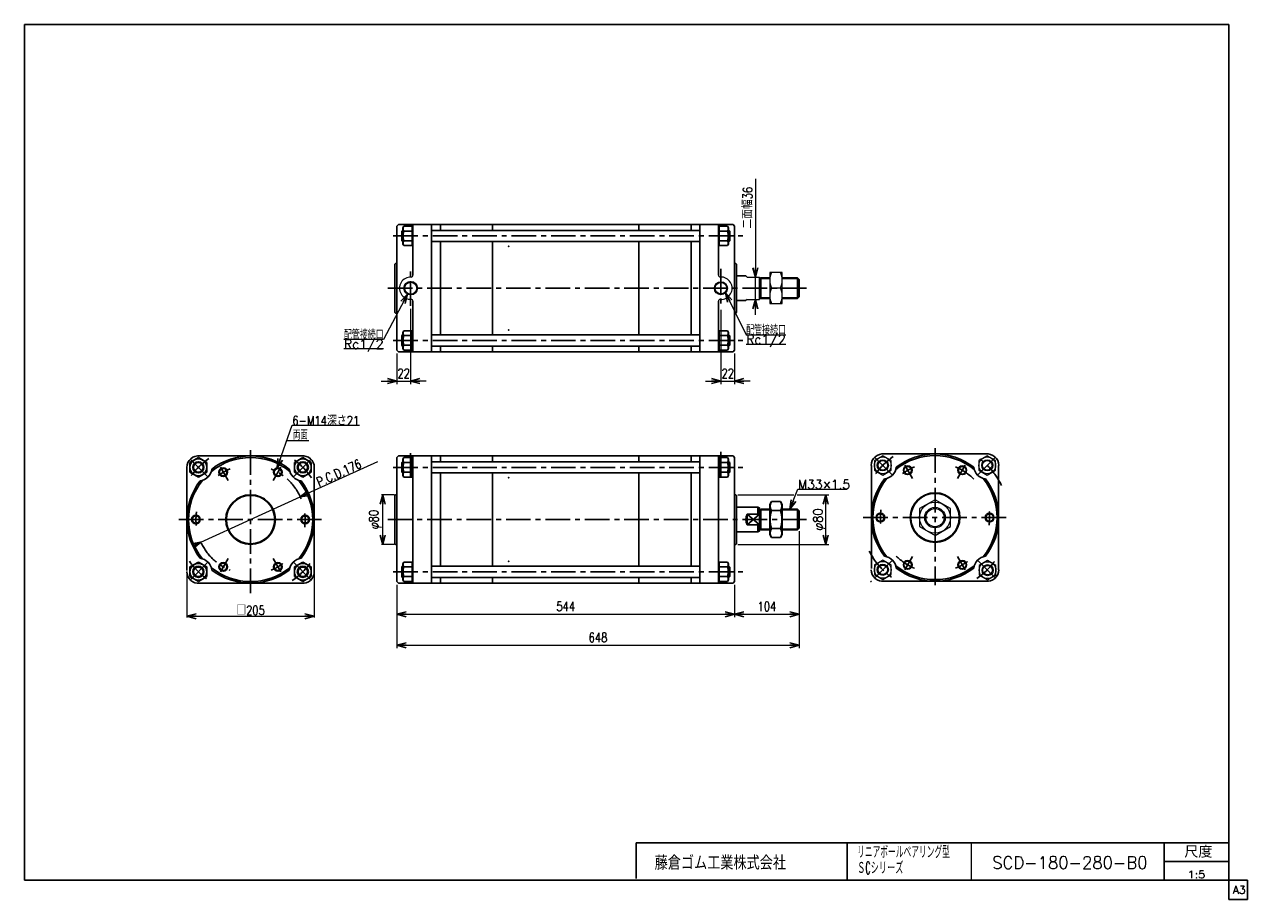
# Model space of a CAD drawing. Header units: millimetres. Extents: x -950 to 1020, y -702 to 708.
import ezdxf
from ezdxf.enums import TextEntityAlignment as Align

# ---------------------------------------------------------------- set-up
doc = ezdxf.new("R2010")
doc.units = ezdxf.units.MM
doc.header["$LTSCALE"] = 1.25
doc.header["$PDSIZE"] = 1
doc.linetypes.add('CENTER', pattern=[50.8, 31.75, -6.35, 6.35, -6.35])
doc.layers.add('ZUWAKU', color=7, linetype='Continuous')
doc.styles.add('FdaStyle0', font='txt.shx', dxfattribs={"width": 0.777778, "bigfont": 'bigfont'})
doc.dimstyles.new('DaDimDiametricStyle', dxfattribs={"dimtxt": 15, "dimasz": 15.000009, "dimexe": 5, "dimexo": 5, "dimgap": 2, "dimtad": 3, "dimdsep": 46, "dimtxsty": 'FdaStyle0', "dimblk1": 'OPEN30', "dimblk2": 'OPEN30', "dimsah": 1, "dimcen": 0.09, "dimclrd": 4, "dimclre": 4, "dimclrt": 4, "dimadec": 0, "dimazin": 2, "dimtfac": 1, "dimtdec": 4, "dimtmove": 0, "dimatfit": 0, "dimfxl": 1, "dimarcsym": 0})
doc.dimstyles.new('DaDimRotatedStyle', dxfattribs={"dimtxt": 15, "dimasz": 15.000009, "dimexe": 2, "dimexo": 5, "dimgap": 2, "dimtad": 3, "dimdsep": 46, "dimtxsty": 'FdaStyle0', "dimblk1": 'OPEN30', "dimblk2": 'OPEN30', "dimsah": 1, "dimcen": 0.09, "dimclrd": 4, "dimclre": 4, "dimclrt": 4, "dimadec": 0, "dimazin": 2, "dimtfac": 1, "dimtdec": 4, "dimtmove": 0, "dimatfit": 0, "dimfxl": 1, "dimarcsym": 0})

# ---------------------------------------------------------------- blocks, each defined once
blk = doc.blocks.new('DC_GROUP_Φ180_1')
at = {"color": 4, "linetype": 'Continuous', "lineweight": 25}
for p, q in [((253.4, -61.4), (250.6, -66.2)), ((250.6, -114.2), (250.6, -66.2)), ((253.4, -61.4), (267.8, -61.4)), ((253.4, -75.8), (267.8, -75.8)), ((267.8, -61.4), (270.6, -66.2)), ((270.6, -114.2), (270.6, -66.2)), ((253.4, -119.1), (250.6, -114.2)), ((253.4, -104.7), (267.8, -104.7)), ((267.8, -119.1), (270.6, -114.2)), ((253.4, -119.1), (267.8, -119.1))]:
    blk.add_line(p, q, dxfattribs=at)
for centre, radius, start, end in [((263.9, -68.6), 12.8, 145.6111, 214.3889), ((298.9, -90.2), 47.8, 162.4111, 197.5889), ((257.2, -68.6), 12.8, 325.6111, 34.3889), ((222.2, -90.2), 47.8, 342.4111, 17.5889), ((263.9, -111.9), 12.8, 145.6111, 214.3889), ((257.2, -111.9), 12.8, 325.6111, 34.3889)]:
    blk.add_arc(centre, radius, start, end, dxfattribs=at)
blk = doc.blocks.new('_OPEN30')
at = {"color": 0, "linetype": 'ByBlock', "lineweight": -2}
for p, q in [((-1, 0.267949), (0, 0)), ((0, 0), (-1, -0.267949)), ((0, 0), (-1, 0))]:
    blk.add_line(p, q, dxfattribs=at)
blk = doc.blocks.new('DC_GROUP_Φ180_2')
at = {"color": 4, "linetype": 'Continuous', "lineweight": 13}
for p, q in [((282.9, -73.7), (295.9, -41.1)), ((295.9, -41.1), (375.2, -41.1))]:
    blk.add_line(p, q, dxfattribs=at)
at = {"color": 4, "xscale": 15.00001393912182, "yscale": 14.99994636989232, "rotation": 248.1922528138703}
blk.add_blockref('_OPEN30', (282.9, -73.7), dxfattribs=at)
at = {"color": 4, "style": 'FdaStyle0', "width": 0.777778}
blk.add_text('M33×1.5', height=15, dxfattribs=at).set_placement((295.9, -41.1), (379.9, -41.1), align=Align.FIT)
blk = doc.blocks.new('DC_GROUP_Φ180_3')
at = {"color": 4, "linetype": 'Continuous', "lineweight": 13}
blk.add_line((-527.4, 36.9), (-492, 36.9), dxfattribs=at)
at = {"color": 4, "style": 'FdaStyle0', "width": 0.666667}
blk.add_text('両面', height=15, dxfattribs=at).set_placement((-517.5, 38.4), (-493.5, 38.4), align=Align.FIT)
blk = doc.blocks.new('*D4')
at = {"color": 4, "linetype": 'Continuous', "lineweight": 13}
for p, q in [((-688.3, -174.1), (-688.3, -248)), ((-483.3, -176.4), (-483.3, -248)), ((-688.3, -246), (-483.3, -246))]:
    blk.add_line(p, q, dxfattribs=at)
at = {"color": 4, "xscale": 15.00001393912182, "yscale": 14.99994636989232}
for p, rotation in [((-688.3, -246), 180), ((-483.3, -246), 360)]:
    blk.add_blockref('_OPEN30', p, dxfattribs=dict(at, rotation=rotation))
at = {"color": 4, "insert": (-585.8, -244), "char_height": 15, "width": 78.75, "attachment_point": 8, "style": 'FdaStyle0'}
blk.add_mtext('\\T1.00;□205', dxfattribs=at)
blk = doc.blocks.new('*D5')
at = {"color": 4, "linetype": 'Continuous', "lineweight": 13}
for p, q in [((-354.2, -50.2), (-374.9, -50.2)), ((-372.9, -130.2), (-372.9, -50.2)), ((-354.2, -130.2), (-374.9, -130.2))]:
    blk.add_line(p, q, dxfattribs=at)
at = {"color": 4, "xscale": 15.00001393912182, "yscale": 14.99994636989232}
for p, rotation in [((-372.9, -50.2), 90), ((-372.9, -130.2), 270)]:
    blk.add_blockref('_OPEN30', p, dxfattribs=dict(at, rotation=rotation))
at = {"color": 4, "insert": (-374.9, -90.2), "char_height": 15, "width": 63.75, "attachment_point": 8, "rotation": 90, "style": 'FdaStyle0'}
blk.add_mtext('\\T1.00;φ80', dxfattribs=at)
blk = doc.blocks.new('*D6')
at = {"color": 4, "linetype": 'Continuous', "lineweight": 13}
for p, q in [((-381.2, 3), (-505.7, -53.8)), ((-665.8, -126.7), (-505.7, -53.8)), ((-674.9, -130.9), (-665.8, -126.7))]:
    blk.add_line(p, q, dxfattribs=at)
at = {"color": 4, "xscale": 15.00001393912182, "yscale": 14.99994636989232}
for p, rotation in [((-505.7, -53.8), 204.4954202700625), ((-665.8, -126.7), 24.49542027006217)]:
    blk.add_blockref('_OPEN30', p, dxfattribs=dict(at, rotation=rotation))
at = {"color": 4, "insert": (-475.3, -37.7), "char_height": 15, "width": 153.75, "attachment_point": 7, "rotation": 24.4954, "style": 'FdaStyle0'}
blk.add_mtext('\\T1.00;P.C.D.176', dxfattribs=at)
blk = doc.blocks.new('DC_GROUP_Φ180_4')
at = {"color": 4, "linetype": 'Continuous', "lineweight": 25}
for radius in [7, 6.19]:
    blk.add_circle((560.6, -10.9), radius, dxfattribs=at)
blk = doc.blocks.new('DC_GROUP_Φ180_5')
at = {"color": 4, "linetype": 'Continuous', "lineweight": 25}
for radius in [7, 6.19]:
    blk.add_circle((472.6, -10.9), radius, dxfattribs=at)
blk = doc.blocks.new('DC_GROUP_Φ180_6')
at = {"color": 4, "linetype": 'Continuous', "lineweight": 25}
for radius in [7, 6.19]:
    blk.add_circle((428.6, -87.1), radius, dxfattribs=at)
blk = doc.blocks.new('DC_GROUP_Φ180_7')
at = {"color": 4, "linetype": 'Continuous', "lineweight": 25}
for radius in [7, 6.19]:
    blk.add_circle((472.6, -163.3), radius, dxfattribs=at)
blk = doc.blocks.new('DC_GROUP_Φ180_8')
at = {"color": 4, "linetype": 'Continuous', "lineweight": 25}
for radius in [7, 6.19]:
    blk.add_circle((560.6, -163.3), radius, dxfattribs=at)
blk = doc.blocks.new('DC_GROUP_Φ180_9')
at = {"color": 4, "linetype": 'Continuous', "lineweight": 25}
for radius in [7, 6.19]:
    blk.add_circle((604.6, -87.1), radius, dxfattribs=at)
blk = doc.blocks.new('DC_GROUP_Φ180_10')
at = {"color": 4, "linetype": 'Continuous', "lineweight": 13}
for p, q in [((-543, -7.1), (-518.6, 61.6)), ((-518.6, 61.6), (-410.6, 61.6))]:
    blk.add_line(p, q, dxfattribs=at)
at = {"color": 4, "xscale": 15.00001393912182, "yscale": 14.99994636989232, "rotation": 250.4006814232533}
blk.add_blockref('_OPEN30', (-543, -7.1), dxfattribs=at)
at = {"color": 4, "style": 'FdaStyle0', "width": 0.765957}
blk.add_text('6-M14深さ21', height=15, dxfattribs=at).set_placement((-518.6, 61.6), (-410.6, 61.6), align=Align.FIT)
blk = doc.blocks.new('DC_GROUP_Φ180_11')
at = {"color": 4, "linetype": 'Continuous', "lineweight": 13}
for p, q in [((198.8, -50.2), (289.1, -50.2)), ((294.5, -50.2), (345.5, -50.2)), ((340.5, -130.2), (340.5, -50.2)), ((198.8, -130.2), (345.5, -130.2))]:
    blk.add_line(p, q, dxfattribs=at)
at = {"color": 4, "xscale": 15.00001393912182, "yscale": 14.99994636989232}
for p, rotation in [((340.5, -50.2), 90), ((340.5, -130.2), 270)]:
    blk.add_blockref('_OPEN30', p, dxfattribs=dict(at, rotation=rotation))
at = {"color": 4, "style": 'FdaStyle0', "width": 0.75}
blk.add_text('φ80', height=15, rotation=90, dxfattribs=at).set_placement((335.5, -108.2), (335.5, -72.2), align=Align.FIT)
blk = doc.blocks.new('DC_GROUP_Φ180_12')
at = {"color": 4, "linetype": 'Continuous', "lineweight": 13}
for p, q in [((516.6, -58.2), (491.6, -72.6)), ((541.6, -72.6), (516.6, -58.2)), ((491.6, -72.6), (491.6, -101.5)), ((541.6, -101.5), (541.6, -72.6)), ((491.6, -101.5), (516.6, -115.9)), ((516.6, -115.9), (541.6, -101.5))]:
    blk.add_line(p, q, dxfattribs=at)
for radius in [25, 16.5, 14.6]:
    blk.add_circle((516.6, -87.1), radius, dxfattribs=at)
blk = doc.blocks.new('DC_GROUP_Φ180_13')
at = {"color": 4, "linetype": 'Continuous', "lineweight": 13}
for p, q in [((601.3, -156.2), (587.8, -164)), ((614.8, -164), (601.3, -156.2)), ((587.8, -164), (587.8, -179.6)), ((614.8, -179.6), (614.8, -164)), ((587.8, -179.6), (601.3, -187.4)), ((601.3, -187.4), (614.8, -179.6))]:
    blk.add_line(p, q, dxfattribs=at)
for radius in [13.5, 9, 7.65]:
    blk.add_circle((601.3, -171.8), radius, dxfattribs=at)
blk = doc.blocks.new('DC_GROUP_Φ180_14')
at = {"color": 4, "linetype": 'Continuous', "lineweight": 13}
for p, q in [((432.5, -155.6), (419, -163.4)), ((446, -163.4), (432.5, -155.6)), ((419, -163.4), (419, -179)), ((446, -179), (446, -163.4)), ((419, -179), (432.5, -186.8)), ((432.5, -186.8), (446, -179))]:
    blk.add_line(p, q, dxfattribs=at)
for radius in [13.5, 9, 7.65]:
    blk.add_circle((432.5, -171.2), radius, dxfattribs=at)
blk = doc.blocks.new('DC_GROUP_Φ180_15')
at = {"color": 4, "linetype": 'Continuous', "lineweight": 13}
for p, q in [((432.5, 12.7), (419, 4.9)), ((419, 4.9), (419, -10.7)), ((446, 4.9), (432.5, 12.7)), ((446, -10.7), (446, 4.9)), ((419, -10.7), (432.5, -18.5)), ((432.5, -18.5), (446, -10.7))]:
    blk.add_line(p, q, dxfattribs=at)
for radius in [13.5, 9, 7.65]:
    blk.add_circle((432.5, -2.9), radius, dxfattribs=at)
blk = doc.blocks.new('DC_GROUP_Φ180_16')
at = {"color": 4, "linetype": 'Continuous', "lineweight": 13}
for p, q in [((600.8, 12.7), (587.3, 4.9)), ((587.3, 4.9), (587.3, -10.7)), ((614.3, 4.9), (600.8, 12.7)), ((614.3, -10.7), (614.3, 4.9)), ((587.3, -10.7), (600.8, -18.5)), ((600.8, -18.5), (614.3, -10.7))]:
    blk.add_line(p, q, dxfattribs=at)
for radius in [13.5, 9, 7.65]:
    blk.add_circle((600.8, -2.9), radius, dxfattribs=at)
blk = doc.blocks.new('*D20')
at = {"color": 4, "linetype": 'Continuous', "lineweight": 13}
for p, q in [((-350.2, -195.2), (-350.2, -247.7)), ((193.8, -195.2), (193.8, -247.7)), ((-350.2, -242.7), (193.8, -242.7))]:
    blk.add_line(p, q, dxfattribs=at)
at = {"color": 4, "xscale": 15.00001393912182, "yscale": 14.99994636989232}
for p, rotation in [((-350.2, -242.7), 180), ((193.8, -242.7), 360)]:
    blk.add_blockref('_OPEN30', p, dxfattribs=dict(at, rotation=rotation))
at = {"color": 4, "insert": (-78.2, -237.7), "char_height": 15, "width": 63.75, "attachment_point": 8, "style": 'FdaStyle0'}
blk.add_mtext('\\T1.00;544', dxfattribs=at)
blk = doc.blocks.new('*D21')
at = {"color": 4, "linetype": 'Continuous', "lineweight": 13}
for p, q in [((297.8, -109.2), (297.8, -247.7)), ((193.8, -195.2), (193.8, -247.7)), ((193.8, -242.7), (297.8, -242.7))]:
    blk.add_line(p, q, dxfattribs=at)
at = {"color": 4, "xscale": 15.00001393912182, "yscale": 14.99994636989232}
for p, rotation in [((193.8, -242.7), 180), ((297.8, -242.7), 360)]:
    blk.add_blockref('_OPEN30', p, dxfattribs=dict(at, rotation=rotation))
at = {"color": 4, "insert": (245.8, -237.7), "char_height": 15, "width": 63.75, "attachment_point": 8, "style": 'FdaStyle0'}
blk.add_mtext('\\T1.00;104', dxfattribs=at)
blk = doc.blocks.new('*D22')
at = {"color": 4, "linetype": 'Continuous', "lineweight": 13}
for p, q in [((297.8, -109.2), (297.8, -297.7)), ((-350.2, -195.2), (-350.2, -297.7)), ((-350.2, -292.7), (297.8, -292.7))]:
    blk.add_line(p, q, dxfattribs=at)
at = {"color": 4, "xscale": 15.00001393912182, "yscale": 14.99994636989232}
for p, rotation in [((-350.2, -292.7), 180), ((297.8, -292.7), 360)]:
    blk.add_blockref('_OPEN30', p, dxfattribs=dict(at, rotation=rotation))
at = {"color": 4, "insert": (-26.2, -287.7), "char_height": 15, "width": 63.75, "attachment_point": 8, "style": 'FdaStyle0'}
blk.add_mtext('\\T1.00;648', dxfattribs=at)
blk = doc.blocks.new('DA_IMAGEDIMGROUP_1')
at = {"color": 4, "linetype": 'Continuous', "lineweight": 13}
for p, q in [((227.3, 458.6), (227.3, 300.5)), ((227.3, 264.5), (227.3, 300.5)), ((227.3, 239.5), (227.3, 264.5))]:
    blk.add_line(p, q, dxfattribs=at)
at = {"color": 4, "xscale": 15.00001393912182, "yscale": 14.99994636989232}
for p, rotation in [((227.3, 300.5), 270), ((227.3, 264.5), 90)]:
    blk.add_blockref('_OPEN30', p, dxfattribs=dict(at, rotation=rotation))
at = {"color": 4, "insert": (222.3, 378.6), "char_height": 15, "width": 93.75, "attachment_point": 7, "rotation": 90, "style": 'FdaStyle0'}
blk.add_mtext('\\T1.00;二面幅36', dxfattribs=at)
blk = doc.blocks.new('DC_GROUP_Φ180_17')
at = {"color": 4, "linetype": 'Continuous', "lineweight": 13}
for p, q in [((270.6, 307.9), (250.6, 307.9)), ((250.6, 307.9), (250.6, 257.9)), ((270.6, 257.9), (270.6, 307.9)), ((253.4, 282.9), (267.8, 282.9)), ((250.6, 257.9), (270.6, 257.9))]:
    blk.add_line(p, q, dxfattribs=at)
for centre, start, end in [((279.7, 295.4), 154.6263, 205.3737), ((241.4, 295.4), 334.6263, 25.3737), ((279.7, 270.4), 154.6263, 205.3737), ((241.4, 270.4), 334.6263, 25.3737)]:
    blk.add_arc(centre, 29.2, start, end, dxfattribs=at)
blk = doc.blocks.new('DC_GROUP_Φ180_18')
at = {"color": 4, "linetype": 'Continuous', "lineweight": 13}
for p, q in [((179.4, 275.3), (212.4, 207.5)), ((212.4, 207.5), (276.4, 207.5)), ((212.4, 192.5), (276.4, 192.5))]:
    blk.add_line(p, q, dxfattribs=at)
at = {"color": 4, "xscale": 15.00001393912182, "yscale": 14.99994636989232, "rotation": 115.984735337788}
blk.add_blockref('_OPEN30', (179.4, 275.3), dxfattribs=at)
at = {"color": 4, "style": 'FdaStyle0'}
for s, width, p, p2 in [('配管接続口', 0.680851, (212.4, 207.5), (276.4, 207.5)), ('Rc1/2', 0.810127, (212.4, 192.5), (276.4, 192.5))]:
    blk.add_text(s, height=15, dxfattribs=dict(at, width=width)).set_placement(p, p2, align=Align.FIT)
blk = doc.blocks.new('DC_GROUP_Φ180_19')
at = {"color": 4, "linetype": 'Continuous', "lineweight": 13}
for p, q in [((-333.2, 273.1), (-371.5, 199.9)), ((-371.5, 199.9), (-435.5, 199.9)), ((-371.5, 184.9), (-435.5, 184.9))]:
    blk.add_line(p, q, dxfattribs=at)
at = {"color": 4, "xscale": 15.00001393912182, "yscale": 14.99994636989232, "rotation": 62.41178702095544}
blk.add_blockref('_OPEN30', (-333.2, 273.1), dxfattribs=at)
at = {"color": 4, "style": 'FdaStyle0'}
for s, width, p, p2 in [('配管接続口', 0.680851, (-435.5, 199.9), (-371.5, 199.9)), ('Rc1/2', 0.810127, (-435.5, 184.9), (-371.5, 184.9))]:
    blk.add_text(s, height=15, dxfattribs=dict(at, width=width)).set_placement(p, p2, align=Align.FIT)
blk = doc.blocks.new('DA_IMAGEDIMGROUP_2')
at = {"color": 4, "linetype": 'Continuous', "lineweight": 13}
for p, q in [((-328.2, 249.2), (-328.2, 127.8)), ((-350.2, 177.5), (-350.2, 127.8)), ((-375.2, 132.8), (-350.2, 132.8)), ((-350.2, 132.8), (-328.2, 132.8)), ((-303.2, 132.8), (-328.2, 132.8))]:
    blk.add_line(p, q, dxfattribs=at)
at = {"color": 4, "xscale": 15.00001393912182, "yscale": 14.99994636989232}
for p, rotation in [((-350.2, 132.8), 360), ((-328.2, 132.8), 180)]:
    blk.add_blockref('_OPEN30', p, dxfattribs=dict(at, rotation=rotation))
at = {"color": 4, "insert": (-339.2, 137.8), "char_height": 15, "width": 48.75, "attachment_point": 8, "style": 'FdaStyle0'}
blk.add_mtext('\\T1.00;22', dxfattribs=at)
blk = doc.blocks.new('DA_IMAGEDIMGROUP_3')
at = {"color": 4, "linetype": 'Continuous', "lineweight": 13}
for p, q in [((171.8, 247.5), (171.8, 127.8)), ((193.8, 177.5), (193.8, 127.8)), ((146.8, 132.8), (171.8, 132.8)), ((171.8, 132.8), (193.8, 132.8)), ((218.8, 132.8), (193.8, 132.8))]:
    blk.add_line(p, q, dxfattribs=at)
at = {"color": 4, "xscale": 15.00001393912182, "yscale": 14.99994636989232}
for p, rotation in [((171.8, 132.8), 360), ((193.8, 132.8), 180)]:
    blk.add_blockref('_OPEN30', p, dxfattribs=dict(at, rotation=rotation))
at = {"color": 4, "insert": (182.8, 137.8), "char_height": 15, "width": 48.75, "attachment_point": 8, "style": 'FdaStyle0'}
blk.add_mtext('\\T1.00;22', dxfattribs=at)

msp = doc.modelspace()

# ---------------------------------------------------------------- linework, layer by layer
at = {"color": 4, "linetype": 'Continuous', "lineweight": 25}
for p, q in [((-350.209, 382.522), (-347.709, 385.022)), ((-350.209, 282.522), (-350.209, 382.522)), ((191.291, 385.022), (-347.709, 385.022)), ((-342.409, 374.318), (-341.059, 375.668)), ((-342.409, 359.018), (-342.409, 374.318)), ((-340.409, 374.318), (-342.409, 374.318)), ((-340.409, 375.668), (-341.059, 375.668)), ((-341.059, 375.668), (-341.059, 357.668)), ((-338.915, 382.257), (-340.409, 379.668)), ((-340.409, 379.668), (-340.409, 353.668)), ((-324.209, 382.257), (-338.915, 382.257)), ((-325.704, 374.462), (-338.915, 374.462)), ((-325.409, 351.08), (-325.409, 382.257)), ((-324.209, 303.513), (-324.209, 385.022)), ((-294.209, 282.522), (-294.209, 385.022)), ((-294.209, 375.668), (137.791, 375.668)), ((-280.009, 376.668), (-280.009, 385.022)), ((-196.009, 376.668), (-196.009, 385.022)), ((39.591, 376.668), (39.591, 385.022)), ((123.591, 376.668), (123.591, 385.022)), ((137.791, 282.522), (137.791, 385.022)), ((167.791, 303.499), (167.791, 385.022)), ((167.791, 382.257), (182.496, 382.257)), ((168.991, 351.08), (168.991, 382.257)), ((169.285, 374.462), (182.496, 374.462)), ((182.496, 382.257), (183.991, 379.668)), ((183.991, 379.668), (183.991, 353.668)), ((183.991, 375.668), (184.641, 375.668)), ((183.991, 374.318), (185.991, 374.318)), ((185.991, 374.318), (184.641, 375.668)), ((184.641, 375.668), (184.641, 357.668)), ((185.991, 359.018), (185.991, 374.318)), ((193.791, 382.522), (191.291, 385.022)), ((193.791, 282.522), (193.791, 382.522)), ((-340.409, 359.018), (-342.409, 359.018)), ((-342.409, 359.018), (-341.059, 357.668)), ((-340.409, 357.668), (-341.059, 357.668)), ((-325.704, 358.874), (-338.915, 358.874)), ((-294.209, 357.668), (137.791, 357.668)), ((-280.009, 282.522), (-280.009, 356.668)), ((-196.009, 282.522), (-196.009, 356.668)), ((39.591, 282.522), (39.591, 356.668)), ((123.591, 282.522), (123.591, 356.668)), ((169.285, 358.874), (182.496, 358.874)), ((183.991, 359.018), (185.991, 359.018)), ((183.991, 357.668), (184.641, 357.668)), ((185.991, 359.018), (184.641, 357.668)), ((-338.915, 351.08), (-340.409, 353.668)), ((-324.209, 351.08), (-338.915, 351.08)), ((167.791, 351.08), (182.496, 351.08)), ((182.496, 351.08), (183.991, 353.668)), ((-353.209, 321.522), (-352.209, 322.522)), ((-353.209, 243.522), (-353.209, 321.522)), ((-350.209, 322.522), (-352.209, 322.522)), ((193.791, 322.522), (195.791, 322.522)), ((196.791, 321.522), (195.791, 322.522)), ((196.791, 282.522), (196.791, 321.522)), ((196.791, 282.522), (196.791, 321.522)), ((196.791, 302.522), (211.791, 302.522)), ((233.791, 300.522), (233.791, 282.522)), ((250.568, 298.222), (234.915, 298.222)), ((235.991, 299.022), (250.568, 299.022)), ((235.991, 299.022), (235.991, 282.522)), ((270.568, 299.022), (295.291, 299.022)), ((296.091, 298.222), (270.568, 298.222)), ((297.791, 296.522), (295.291, 299.022)), ((295.291, 299.022), (295.291, 266.022)), ((297.791, 282.522), (297.791, 296.522)), ((-350.209, 282.522), (-350.209, 182.522)), ((-294.209, 282.522), (-294.209, 180.022)), ((-280.009, 282.522), (-280.009, 208.377)), ((-196.009, 282.522), (-196.009, 208.377)), ((39.591, 282.522), (39.591, 208.377)), ((123.591, 282.522), (123.591, 208.377)), ((137.791, 282.522), (137.791, 180.022)), ((193.791, 282.522), (193.791, 182.522)), ((196.791, 282.522), (196.791, 243.522)), ((196.791, 282.522), (196.791, 243.522)), ((233.791, 264.522), (233.791, 282.522)), ((235.991, 266.022), (235.991, 282.522)), ((297.791, 282.522), (297.791, 268.522)), ((-324.209, 261.532), (-324.209, 180.022)), ((167.791, 261.546), (167.791, 180.022)), ((196.791, 262.522), (211.791, 262.522)), ((250.568, 266.822), (234.915, 266.822)), ((235.991, 266.022), (250.568, 266.022)), ((296.091, 266.822), (270.568, 266.822)), ((270.568, 266.022), (295.291, 266.022)), ((295.291, 266.022), (297.791, 268.522)), ((-353.209, 243.522), (-352.209, 242.522)), ((-350.209, 242.522), (-352.209, 242.522)), ((193.791, 242.522), (195.791, 242.522)), ((196.791, 243.522), (195.791, 242.522)), ((-342.409, 206.027), (-341.059, 207.377)), ((-342.409, 206.027), (-342.409, 190.727)), ((-340.409, 206.027), (-342.409, 206.027)), ((-340.409, 207.377), (-341.059, 207.377)), ((-341.059, 189.377), (-341.059, 207.377)), ((-338.915, 213.965), (-340.409, 211.377)), ((-340.409, 185.377), (-340.409, 211.377)), ((-324.209, 213.965), (-338.915, 213.965)), ((-325.704, 206.171), (-338.915, 206.171)), ((-325.409, 213.965), (-325.409, 182.788)), ((-294.209, 207.377), (137.791, 207.377)), ((167.791, 213.965), (182.496, 213.965)), ((168.991, 213.965), (168.991, 182.788)), ((169.285, 206.171), (182.496, 206.171)), ((182.496, 213.965), (183.991, 211.377)), ((183.991, 185.377), (183.991, 211.377)), ((183.991, 207.377), (184.641, 207.377)), ((183.991, 206.027), (185.991, 206.027)), ((185.991, 206.027), (184.641, 207.377)), ((184.641, 189.377), (184.641, 207.377)), ((185.991, 206.027), (185.991, 190.727)), ((-350.209, 182.522), (-347.709, 180.022)), ((191.291, 180.022), (-347.709, 180.022)), ((-340.409, 190.727), (-342.409, 190.727)), ((-342.409, 190.727), (-341.059, 189.377)), ((-340.409, 189.377), (-341.059, 189.377)), ((-338.915, 182.788), (-340.409, 185.377)), ((-325.704, 190.582), (-338.915, 190.582)), ((-324.209, 182.788), (-338.915, 182.788)), ((-294.209, 189.377), (137.791, 189.377)), ((-280.009, 188.377), (-280.009, 180.022)), ((-196.009, 188.377), (-196.009, 180.022)), ((39.591, 188.377), (39.591, 180.022)), ((123.591, 188.377), (123.591, 180.022)), ((167.791, 182.788), (182.496, 182.788)), ((169.285, 190.582), (182.496, 190.582)), ((182.496, 182.788), (183.991, 185.377)), ((183.991, 190.727), (185.991, 190.727)), ((183.991, 189.377), (184.641, 189.377)), ((185.991, 190.727), (184.641, 189.377)), ((193.791, 182.522), (191.291, 180.022)), ((-683.413, 1.7), (-669.913, 9.494)), ((-683.413, -13.888), (-683.413, 1.7)), ((-669.913, 9.494), (-656.413, 1.7)), ((-667.596, 12.26), (-503.939, 12.26)), ((-656.413, 1.7), (-656.413, -13.888)), ((-501.622, 9.494), (-515.122, 1.7)), ((-515.122, 1.7), (-515.122, -13.888)), ((-488.122, 1.7), (-501.622, 9.494)), ((-488.122, -13.888), (-488.122, 1.7)), ((-350.209, 9.76), (-347.709, 12.26)), ((-350.209, -90.24), (-350.209, 9.76)), ((191.291, 12.26), (-347.709, 12.26)), ((-342.409, 1.556), (-341.059, 2.906)), ((-342.409, -13.744), (-342.409, 1.556)), ((-340.409, 1.556), (-342.409, 1.556)), ((-340.409, 2.906), (-341.059, 2.906)), ((-341.059, 2.906), (-341.059, -15.094)), ((-338.915, 9.494), (-340.409, 6.906)), ((-340.409, 6.906), (-340.409, -19.094)), ((-324.209, 9.494), (-338.915, 9.494)), ((-325.704, 1.7), (-338.915, 1.7)), ((-325.409, -21.683), (-325.409, 9.494)), ((-324.209, -90.24), (-324.209, 12.26)), ((-294.209, -90.24), (-294.209, 12.26)), ((-294.209, 2.906), (137.791, 2.906)), ((-280.009, 3.906), (-280.009, 12.26)), ((-196.009, 3.906), (-196.009, 12.26)), ((39.591, 3.906), (39.591, 12.26)), ((123.591, 3.906), (123.591, 12.26)), ((137.791, -90.24), (137.791, 12.26)), ((167.791, -90.24), (167.791, 12.26)), ((167.791, 9.494), (182.496, 9.494)), ((168.991, -21.683), (168.991, 9.494)), ((169.285, 1.7), (182.496, 1.7)), ((182.496, 9.494), (183.991, 6.906)), ((183.991, 6.906), (183.991, -19.094)), ((183.991, 2.906), (184.641, 2.906)), ((183.991, 1.556), (185.991, 1.556)), ((185.991, 1.556), (184.641, 2.906)), ((184.641, 2.906), (184.641, -15.094)), ((185.991, -13.744), (185.991, 1.556)), ((193.791, 9.76), (191.291, 12.26)), ((193.791, -90.24), (193.791, 9.76)), ((434.787, 15.426), (598.444, 15.426)), ((-688.268, -172.068), (-688.268, -6.094)), ((-669.913, -21.683), (-683.413, -13.888)), ((-656.413, -13.888), (-669.913, -21.683)), ((-515.122, -13.888), (-501.622, -21.683)), ((-501.622, -21.683), (-488.122, -13.888)), ((-483.268, -6.094), (-483.268, -174.386)), ((-340.409, -13.744), (-342.409, -13.744)), ((-342.409, -13.744), (-341.059, -15.094)), ((-340.409, -15.094), (-341.059, -15.094)), ((-338.915, -21.683), (-340.409, -19.094)), ((-325.704, -13.888), (-338.915, -13.888)), ((-294.209, -15.094), (137.791, -15.094)), ((-280.009, -90.24), (-280.009, -16.094)), ((-196.009, -90.24), (-196.009, -16.094)), ((39.591, -90.24), (39.591, -16.094)), ((123.591, -90.24), (123.591, -16.094)), ((169.285, -13.888), (182.496, -13.888)), ((182.496, -21.683), (183.991, -19.094)), ((183.991, -13.744), (185.991, -13.744)), ((183.991, -15.094), (184.641, -15.094)), ((185.991, -13.744), (184.641, -15.094)), ((414.116, -168.902), (414.116, -2.928)), ((619.116, -2.928), (619.116, -171.219)), ((-324.209, -21.683), (-338.915, -21.683)), ((167.791, -21.683), (182.496, -21.683)), ((-353.209, -51.24), (-352.209, -50.24)), ((-353.209, -129.24), (-353.209, -51.24)), ((-350.209, -50.24), (-352.209, -50.24)), ((193.791, -50.24), (195.791, -50.24)), ((196.791, -51.24), (195.791, -50.24)), ((196.791, -90.24), (196.791, -51.24)), ((196.791, -90.24), (196.791, -51.24)), ((196.791, -70.24), (231.291, -70.24)), ((231.291, -70.24), (233.791, -71.406)), ((231.291, -70.24), (231.291, -81.522)), ((233.791, -71.406), (233.791, -90.24)), ((250.568, -74.54), (234.915, -74.54)), ((235.991, -73.74), (250.568, -73.74)), ((235.991, -73.74), (235.991, -90.24)), ((270.568, -73.74), (295.291, -73.74)), ((296.091, -74.54), (270.568, -74.54)), ((297.791, -76.24), (295.291, -73.74)), ((295.291, -73.74), (295.291, -106.74)), ((297.791, -90.24), (297.791, -76.24)), ((-350.209, -90.24), (-350.209, -190.24)), ((-324.209, -90.24), (-324.209, -192.74)), ((-294.209, -90.24), (-294.209, -192.74)), ((-280.009, -90.24), (-280.009, -164.386)), ((-196.009, -90.24), (-196.009, -164.386)), ((39.591, -90.24), (39.591, -164.386)), ((123.591, -90.24), (123.591, -164.386)), ((137.791, -90.24), (137.791, -192.74)), ((167.791, -90.24), (167.791, -192.74)), ((193.791, -90.24), (193.791, -190.24)), ((196.791, -90.24), (196.791, -129.24)), ((196.791, -90.24), (196.791, -129.24)), ((213.791, -98.958), (213.791, -81.522)), ((213.791, -81.522), (233.791, -81.522)), ((233.791, -81.522), (213.791, -98.958)), ((213.791, -81.522), (233.791, -98.958)), ((233.791, -109.074), (233.791, -90.24)), ((235.991, -106.74), (235.991, -90.24)), ((297.791, -90.24), (297.791, -104.24)), ((196.791, -110.24), (231.291, -110.24)), ((213.791, -98.958), (233.791, -98.958)), ((213.791, -98.958), (233.791, -98.958)), ((231.291, -110.24), (231.291, -98.958)), ((231.291, -110.24), (233.791, -109.074)), ((250.568, -105.94), (234.915, -105.94)), ((235.991, -106.74), (250.568, -106.74)), ((296.091, -105.94), (270.568, -105.94)), ((270.568, -106.74), (295.291, -106.74)), ((295.291, -106.74), (297.791, -104.24)), ((-353.209, -129.24), (-352.209, -130.24)), ((-350.209, -130.24), (-352.209, -130.24)), ((193.791, -130.24), (195.791, -130.24)), ((196.791, -129.24), (195.791, -130.24)), ((-669.913, -158.797), (-683.413, -166.591)), ((-683.413, -166.591), (-683.413, -182.18)), ((-656.413, -166.591), (-669.913, -158.797)), ((-656.413, -182.18), (-656.413, -166.591)), ((-515.122, -166.591), (-501.622, -158.797)), ((-515.122, -182.18), (-515.122, -166.591)), ((-501.622, -158.797), (-488.122, -166.591)), ((-488.122, -166.591), (-488.122, -182.18)), ((-342.409, -166.736), (-341.059, -165.386)), ((-342.409, -166.736), (-342.409, -182.036)), ((-340.409, -166.736), (-342.409, -166.736)), ((-340.409, -165.386), (-341.059, -165.386)), ((-341.059, -183.386), (-341.059, -165.386)), ((-338.915, -158.797), (-340.409, -161.386)), ((-340.409, -187.386), (-340.409, -161.386)), ((-324.209, -158.797), (-338.915, -158.797)), ((-325.704, -166.591), (-338.915, -166.591)), ((-325.409, -158.797), (-325.409, -189.974)), ((-294.209, -165.386), (137.791, -165.386)), ((167.791, -158.797), (182.496, -158.797)), ((168.991, -158.797), (168.991, -189.974)), ((169.285, -166.591), (182.496, -166.591)), ((182.496, -158.797), (183.991, -161.386)), ((183.991, -187.386), (183.991, -161.386)), ((183.991, -165.386), (184.641, -165.386)), ((183.991, -166.736), (185.991, -166.736)), ((185.991, -166.736), (184.641, -165.386)), ((184.641, -183.386), (184.641, -165.386)), ((185.991, -166.736), (185.991, -182.036)), ((-683.413, -182.18), (-669.913, -189.974)), ((-669.913, -189.974), (-656.413, -182.18)), ((-667.596, -192.74), (-503.939, -192.74)), ((-501.622, -189.974), (-515.122, -182.18)), ((-488.122, -182.18), (-501.622, -189.974)), ((-350.209, -190.24), (-347.709, -192.74)), ((191.291, -192.74), (-347.709, -192.74)), ((-340.409, -182.036), (-342.409, -182.036)), ((-342.409, -182.036), (-341.059, -183.386)), ((-340.409, -183.386), (-341.059, -183.386)), ((-338.915, -189.974), (-340.409, -187.386)), ((-325.704, -182.18), (-338.915, -182.18)), ((-324.209, -189.974), (-338.915, -189.974)), ((-294.209, -183.386), (137.791, -183.386)), ((-280.009, -184.386), (-280.009, -192.74)), ((-196.009, -184.386), (-196.009, -192.74)), ((39.591, -184.386), (39.591, -192.74)), ((123.591, -184.386), (123.591, -192.74)), ((167.791, -189.974), (182.496, -189.974)), ((169.285, -182.18), (182.496, -182.18)), ((182.496, -189.974), (183.991, -187.386)), ((183.991, -182.036), (185.991, -182.036)), ((183.991, -183.386), (184.641, -183.386)), ((185.991, -182.036), (184.641, -183.386)), ((193.791, -190.24), (191.291, -192.74)), ((434.787, -189.574), (598.444, -189.574))]:
    msp.add_line(p, q, dxfattribs=at)
at = {"color": 4, "linetype": 'CENTER', "lineweight": 25}
for p, q in [((-355.893, 366.668), (207.296, 366.668)), ((-328.209, 254.232), (-328.209, 309.588)), ((171.791, 313.683), (171.791, 252.521)), ((-364.869, 282.522), (311.853, 282.522)), ((-355.893, 198.377), (207.296, 198.377)), ((-585.768, 21.412), (-585.768, -213.566)), ((516.616, 24.579), (516.616, -196)), ((-654.651, -21.356), (-686.299, 10.292)), ((-516.884, -21.356), (-485.236, 10.292)), ((-328.209, -22.956), (-328.209, 18.136)), ((171.791, 19.019), (171.791, -24.837)), ((171.791, 19.019), (171.791, -22.811)), ((447.732, -18.19), (416.084, 13.458)), ((585.499, -18.19), (617.147, 13.458)), ((-634.467, -5.891), (-622.111, -27.291)), ((-537.069, -5.891), (-549.424, -27.291)), ((-355.893, -6.094), (207.296, -6.094)), ((467.917, -2.724), (480.272, -24.125)), ((565.315, -2.724), (552.959, -24.125)), ((-701.244, -90.24), (-471.305, -90.24)), ((-364.869, -90.24), (311.853, -90.24)), ((401.139, -87.074), (631.079, -87.074)), ((-634.467, -174.589), (-622.111, -153.188)), ((-537.069, -174.589), (-549.424, -153.188)), ((447.732, -155.957), (412.86, -190.829)), ((467.917, -171.423), (480.272, -150.022)), ((565.315, -171.423), (552.959, -150.022)), ((585.499, -155.957), (617.147, -187.605)), ((-654.651, -159.124), (-686.299, -190.772)), ((-516.884, -159.124), (-485.236, -190.772)), ((-355.893, -174.386), (207.296, -174.386))]:
    msp.add_line(p, q, dxfattribs=at)
at = {"color": 4, "linetype": 'Continuous', "lineweight": 13}
for p, q in [((211.791, 302.522), (213.791, 300.522)), ((213.791, 300.522), (233.791, 300.522)), ((250.568, 299.022), (250.568, 266.822)), ((213.791, 264.522), (211.791, 262.522)), ((213.791, 264.522), (233.791, 264.522))]:
    msp.add_line(p, q, dxfattribs=at)
for centre, radius in [((-327.839, 282.522), 10.864), ((-327.839, 282.522), 9.665), ((171.791, 282.522), 10.495), ((171.791, 282.522), 9.295)]:
    msp.add_circle(centre, radius, dxfattribs=at)
at = {"color": 4, "linetype": 'Continuous', "lineweight": 25}
for centre, radius in [((-669.913, -6.094), 13.5), ((-669.913, -6.094), 9), ((-669.913, -6.094), 7.65), ((-501.622, -6.094), 13.5), ((-501.622, -6.094), 9), ((-501.622, -6.094), 7.65), ((-629.768, -14.03), 7), ((-629.768, -14.03), 5.9), ((-541.768, -14.03), 7), ((-541.768, -14.03), 5.9), ((-585.768, -90.24), 40), ((-585.768, -90.24), 39), ((516.616, -87.074), 40), ((516.616, -87.074), 39), ((-673.768, -90.24), 7), ((-673.768, -90.24), 5.9), ((-497.768, -90.24), 7), ((-497.768, -90.24), 5.9), ((-669.913, -174.386), 13.5), ((-669.913, -174.386), 9), ((-669.913, -174.386), 7.65), ((-629.768, -166.45), 7), ((-629.768, -166.45), 5.9), ((-541.768, -166.45), 7), ((-541.768, -166.45), 5.9), ((-501.622, -174.386), 13.5), ((-501.622, -174.386), 9), ((-501.622, -174.386), 7.65)]:
    msp.add_circle(centre, radius, dxfattribs=at)
for centre, radius, start, end in [((-333.22, 378.359), 6.901, 145.611111, 214.388885), ((-314.326, 366.668), 25.794, 162.41111, 197.58889), ((176.801, 378.359), 6.901, 325.611115, 34.388889), ((157.908, 366.668), 25.794, 342.41111, 17.58889), ((-333.22, 354.977), 6.901, 145.611111, 214.388885), ((176.801, 354.977), 6.901, 325.611115, 34.388889), ((234.915, 299.346), 1.124, 196.074384, 343.252714), ((234.915, 265.699), 1.124, 16.747286, 163.925616), ((-333.22, 210.068), 6.901, 145.611115, 214.388889), ((-314.326, 198.377), 25.794, 162.41111, 197.58889), ((176.801, 210.068), 6.901, 325.611111, 34.388885), ((157.908, 198.377), 25.794, 342.41111, 17.58889), ((-333.22, 186.685), 6.901, 145.611115, 214.388889), ((176.801, 186.685), 6.901, 325.611111, 34.388885), ((-669.913, -6.094), 18.5, 82.804228, 180), ((-585.768, -90.24), 100, 50.827589, 129.172411), ((-585.768, -90.24), 102.5, 52.554636, 127.445364), ((-501.622, -6.094), 18.5, 0, 97.195772), ((-333.22, 5.597), 6.901, 145.611111, 214.388885), ((-314.326, -6.094), 25.794, 162.41111, 197.58889), ((176.801, 5.597), 6.901, 325.611115, 34.388889), ((157.908, -6.094), 25.794, 342.41111, 17.58889), ((432.47, -2.928), 18.5, 82.804228, 180), ((516.616, -87.074), 100, 50.827589, 129.172411), ((516.616, -87.074), 102.5, 52.554636, 127.445364), ((600.761, -2.928), 18.5, 0, 97.195772), ((-669.913, -6.094), 22, 277.226759, 352.773241), ((-501.622, -6.094), 22, 187.226759, 262.773241), ((-333.22, -17.786), 6.901, 145.611111, 214.388885), ((176.801, -17.786), 6.901, 325.611115, 34.388889), ((432.47, -2.928), 22, 277.226759, 352.773241), ((600.761, -2.928), 22, 187.226759, 262.773241), ((-585.768, -90.24), 102.5, 142.554636, 217.445364), ((-585.768, -90.24), 100, 140.827589, 219.172411), ((-585.768, -90.24), 100, 320.827589, 39.172411), ((-585.768, -90.24), 102.5, 322.554636, 37.445364), ((516.616, -87.074), 102.5, 142.554636, 217.445364), ((516.616, -87.074), 100, 140.827589, 219.172411), ((516.616, -87.074), 100, 320.827589, 39.172411), ((516.616, -87.074), 102.5, 322.554636, 37.445364), ((234.915, -73.416), 1.124, 196.074384, 343.252714), ((231.791, -90.24), 20, 154.158067, 205.841933), ((234.915, -107.064), 1.124, 16.747286, 163.925616), ((-669.913, -174.386), 22, 7.226759, 82.773241), ((-501.622, -174.386), 22, 97.226759, 172.773241), ((432.47, -171.219), 22, 7.226759, 82.773241), ((600.761, -171.219), 22, 97.226759, 172.773241), ((-669.913, -174.386), 18.5, 180, 277.195772), ((-585.768, -90.24), 100, 230.827589, 309.172411), ((-585.768, -90.24), 100, 230.827589, 309.172411), ((-585.768, -90.24), 102.5, 232.554636, 307.445364), ((-585.768, -90.24), 102.5, 232.554636, 307.445364), ((-501.622, -174.386), 18.5, 262.804228, 0), ((-333.22, -162.694), 6.901, 145.611115, 214.388889), ((-314.326, -174.386), 25.794, 162.41111, 197.58889), ((176.801, -162.694), 6.901, 325.611111, 34.388885), ((157.908, -174.386), 25.794, 342.41111, 17.58889), ((432.47, -171.219), 18.5, 180, 277.195772), ((516.616, -87.074), 100, 230.827589, 309.172411), ((516.616, -87.074), 102.5, 232.554636, 307.445364), ((600.761, -171.219), 18.5, 262.804228, 0), ((-333.22, -186.077), 6.901, 145.611115, 214.388889), ((176.801, -186.077), 6.901, 325.611111, 34.388885)]:
    msp.add_arc(centre, radius, start, end, dxfattribs=at)
at = {"color": 4, "linetype": 'Continuous', "lineweight": 13}
for centre, radius, start, end in [((-327.839, 282.522), 18, 87.993904, 271.719568), ((-327.209, 303.513), 3, 268.280432, 0), ((170.791, 303.499), 3, 180, 272.729403), ((171.791, 282.522), 18, 266.815964, 93.184036), ((-327.209, 261.532), 3, 0, 91.719568), ((170.791, 261.546), 3, 87.270597, 180)]:
    msp.add_arc(centre, radius, start, end, dxfattribs=at)
at = {"color": 4, "linetype": 'CENTER', "lineweight": 25}
for centre, radius, start, end in [((-585.768, -90.24), 119, 124.39236, 145.60764), ((-585.768, -90.24), 119, 34.39236, 55.60764), ((516.616, -87.074), 119, 124.39236, 145.60764), ((516.616, -87.074), 119, 25.882646, 55.60764), ((-585.768, -90.24), 88, 111.985932, 126.377329), ((-585.768, -90.24), 88, 22.23603, 68.014068), ((516.616, -87.074), 88, 111.985932, 126.377329), ((516.616, -87.074), 88, 44.697242, 68.014068), ((-585.768, -90.24), 88, 171.985932, 186.377329), ((516.616, -87.074), 88, 171.985932, 186.377329), ((516.616, -87.074), 88, 351.985932, 6.377329), ((-585.768, -90.24), 88, 351.985932, 6.377329), ((-585.768, -90.24), 88, 205.487921, 248.014068), ((-585.768, -90.24), 119, 214.39236, 235.60764), ((-585.768, -90.24), 119, 304.39236, 325.60764), ((516.616, -87.074), 119, 207.145886, 235.60764), ((516.616, -87.074), 88, 224.752908, 248.014068), ((516.616, -87.074), 119, 304.39236, 325.60764), ((-585.768, -90.24), 88, 291.985932, 306.377329), ((516.616, -87.074), 88, 291.985932, 306.377329)]:
    msp.add_arc(centre, radius, start, end, dxfattribs=at)
at = {"color": 4, "linetype": 'Continuous'}
for p in [(-169.954, 349.883), (-169.954, 215.161), (-169.954, -22.879), (-169.954, -157.601)]:
    msp.add_point(p, dxfattribs=at)
at = {"layer": 'ZUWAKU', "color": 5, "linetype": 'Continuous', "lineweight": 25}
for p, q in [((-950, -671.25), (-950, 707.5)), ((990, 707.5), (-950, 707.5)), ((990, -702.5), (990, 707.5)), ((1020, -671.25), (-950, -671.25)), ((1020, -702.5), (1020, -671.25)), ((990, -702.5), (1020, -702.5))]:
    msp.add_line(p, q, dxfattribs=at)
at = {"layer": 'ZUWAKU', "color": 4, "linetype": 'Continuous', "lineweight": 25}
for p, q in [((35, -611.25), (990, -611.25)), ((35, -668.574), (35, -611.25)), ((375, -611.25), (375, -671.25)), ((885.675, -671.25), (885.675, -611.25)), ((885.675, -641.25), (990, -641.25))]:
    msp.add_line(p, q, dxfattribs=at)
at = {"layer": 'ZUWAKU', "color": 4, "linetype": 'Continuous', "lineweight": 13}
msp.add_line((575, -611.25), (575, -671.25), dxfattribs=at)

# ---------------------------------------------------------------- block references
at = {"linetype": 'Continuous'}
for name in ['DA_IMAGEDIMGROUP_1', 'DC_GROUP_Φ180_17', 'DC_GROUP_Φ180_18', 'DC_GROUP_Φ180_19', 'DA_IMAGEDIMGROUP_2', 'DA_IMAGEDIMGROUP_3', 'DC_GROUP_Φ180_10', 'DC_GROUP_Φ180_3', 'DC_GROUP_Φ180_15', 'DC_GROUP_Φ180_16', 'DC_GROUP_Φ180_5', 'DC_GROUP_Φ180_4', 'DC_GROUP_Φ180_2', 'DC_GROUP_Φ180_11', 'DC_GROUP_Φ180_12', 'DC_GROUP_Φ180_1', 'DC_GROUP_Φ180_6', 'DC_GROUP_Φ180_9', 'DC_GROUP_Φ180_14', 'DC_GROUP_Φ180_7', 'DC_GROUP_Φ180_8', 'DC_GROUP_Φ180_13']:
    msp.add_blockref(name, (0, 0), dxfattribs=at)

# ---------------------------------------------------------------- texts
at = {"color": 4, "style": 'FdaStyle0'}
for s, height, width, p, p2 in [('リニアボールベアリング型', 20, 0.50937, (391.125, -635.9), (540.625, -635.9)), ('ＳCシリーズ', 20, 0.524648, (391.217, -661.476), (465.717, -661.476)), ('SCD-180-280-B0', 20, 0.816993, (608.807, -652.973), (858.807, -652.973)), ('1:5', 12, 0.8, (923.269, -668.202), (952.069, -668.202))]:
    msp.add_text(s, height=height, dxfattribs=dict(at, width=width)).set_placement(p, p2, align=Align.FIT)
at = {"layer": 'ZUWAKU', "color": 4, "style": 'FdaStyle0'}
for s, height, width, p, p2 in [('藤倉ゴム工業株式会社', 22.5, 0.652778, (65.063, -654.536), (276.563, -654.536)), ('尺度', 19, 0.749175, (918.075, -635.15), (963.475, -635.15))]:
    msp.add_text(s, height=height, dxfattribs=dict(at, width=width)).set_placement(p, p2, align=Align.FIT)
at = {"layer": 'ZUWAKU', "color": 7, "style": 'FdaStyle0', "width": 0.8}
msp.add_text('A3', height=12.5, dxfattribs=at).set_placement((996.537, -693.125), (1016.537, -693.125), align=Align.FIT)

# ---------------------------------------------------------------- dimensions: what is measured, and where the dimension line sits
at = {"linetype": 'Continuous', "lineweight": 13}
dim = msp.add_diameter_dim_2p(p1=(-505.688, -53.753), p2=(-665.847, -126.726), text='P.C.D.176', dimstyle='DaDimDiametricStyle', override={"dimtxt": 15, "dimasz": 15.000009, "dimexe": 5, "dimexo": 5, "dimgap": 2, "dimtad": 3, "dimtih": 0, "dimtoh": 0, "dimdec": 2, "dimzin": 8, "dimtxsty": 'FdaStyle0', "dimblk1": 'OPEN30', "dimblk2": 'OPEN30', "dimsah": 1, "dimclrd": 4, "dimclre": 4, "dimclrt": 4, "dimazin": 2, "dimtofl": 1, "dimatfit": 0, "dimtolj": 0, "dimtzin": 8}, dxfattribs=at)
dim.commit()
dim.dimension.update_dxf_attribs({"geometry": '*D6', "text_midpoint": (-429.309, -8.513)})
dim = msp.add_linear_dim(base=(-372.938, -50.24), p1=(-349.209, -130.24), p2=(-349.209, -50.24), angle=90, text='φ<>', dimstyle='DaDimRotatedStyle', override={"dimtxt": 15, "dimasz": 15.000009, "dimexe": 2, "dimexo": 5, "dimgap": 2, "dimtad": 3, "dimtih": 0, "dimtoh": 0, "dimdec": 2, "dimzin": 8, "dimtxsty": 'FdaStyle0', "dimblk1": 'OPEN30', "dimblk2": 'OPEN30', "dimsah": 1, "dimclrd": 4, "dimclre": 4, "dimclrt": 4, "dimazin": 2, "dimtofl": 1, "dimatfit": 0, "dimtolj": 0, "dimtzin": 8}, dxfattribs=at)
dim.commit()
dim.dimension.update_dxf_attribs({"geometry": '*D5', "text_midpoint": (-372.938, -90.24)})
for base, p1, p2, picture, middle in [((297.791, -292.74), (-350.209, -190.24), (297.791, -104.24), '*D22', (-26.209, -292.74)), ((297.791, -242.74), (193.791, -190.24), (297.791, -104.24), '*D21', (245.791, -242.74)), ((193.791, -242.74), (-350.209, -190.24), (193.791, -190.24), '*D20', (-78.209, -242.74))]:
    dim = msp.add_linear_dim(base=base, p1=p1, p2=p2, dimstyle='DaDimRotatedStyle', override={"dimtxt": 15, "dimasz": 15.000009, "dimexe": 5, "dimexo": 5, "dimgap": 5, "dimtad": 3, "dimtih": 0, "dimtoh": 0, "dimdec": 2, "dimzin": 8, "dimtxsty": 'FdaStyle0', "dimblk1": 'OPEN30', "dimblk2": 'OPEN30', "dimsah": 1, "dimclrd": 4, "dimclre": 4, "dimclrt": 4, "dimazin": 2, "dimtofl": 1, "dimatfit": 0, "dimtolj": 0, "dimtzin": 8}, dxfattribs=at)
    dim.commit()
    dim.dimension.update_dxf_attribs({"geometry": picture, "text_midpoint": middle})
dim = msp.add_linear_dim(base=(-483.268, -245.971), p1=(-688.268, -169.068), p2=(-483.268, -171.386), text='□<>', dimstyle='DaDimRotatedStyle', override={"dimtxt": 15, "dimasz": 15.000009, "dimexe": 2, "dimexo": 5, "dimgap": 2, "dimtad": 3, "dimtih": 0, "dimtoh": 0, "dimdec": 2, "dimzin": 8, "dimtxsty": 'FdaStyle0', "dimblk1": 'OPEN30', "dimblk2": 'OPEN30', "dimsah": 1, "dimclrd": 4, "dimclre": 4, "dimclrt": 4, "dimazin": 2, "dimtofl": 1, "dimatfit": 0, "dimtolj": 0, "dimtzin": 8}, dxfattribs=at)
dim.commit()
dim.dimension.update_dxf_attribs({"geometry": '*D4', "text_midpoint": (-585.768, -245.971)})

doc.saveas('drawing.dxf')
